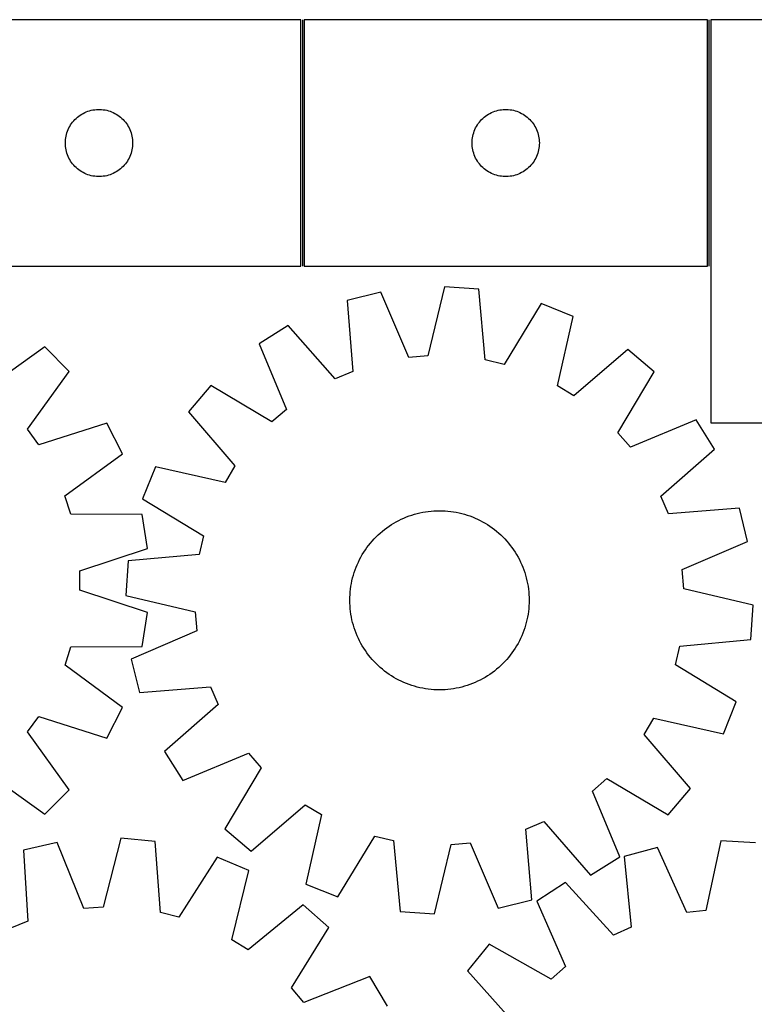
# Model space of a CAD drawing. Header units: millimetres. Extents: x 7 to 1493, y 7 to 2993.
# Tile 12 of 13: x 853 to 1181, y 2554 to 2993. Entities that reach past the tile are written whole.
import ezdxf

# ---------------------------------------------------------------- set-up
doc = ezdxf.new("R2010")
doc.units = ezdxf.units.MM
doc.layers.add('COMMON', color=5, linetype='CONTINUOUS', true_color=0x0000ff)
doc.layers.add('CUT', color=7, linetype='CONTINUOUS', true_color=0x000000)

msp = doc.modelspace()

# ---------------------------------------------------------------- linework, layer by layer
at = {"layer": 'COMMON'}
for p, q in [((978.9299, 2993.388458), (978.9299, 2883.388458)), ((1160.429902, 2883.388458), (1160.429902, 2993.388458))]:
    msp.add_line(p, q, dxfattribs=at)
at = {"layer": 'CUT'}
for p, q in [((978.1799, 2993.388458), (798.1799, 2993.388458)), ((978.1799, 2883.388458), (978.1799, 2993.388458)), ((1159.679901, 2993.388458), (979.679901, 2993.388458)), ((979.679901, 2993.388458), (979.679901, 2883.388458)), ((1159.679901, 2883.388458), (1159.679901, 2993.388458)), ((1161.179902, 2993.436794), (1161.179902, 2813.436794)), ((1271.179902, 2993.436794), (1161.179902, 2993.436794)), ((877.9908, 2949.396738), (878.571003, 2949.906664)), ((878.571003, 2949.906664), (879.176686, 2950.386046)), ((879.176686, 2950.386046), (879.806245, 2950.833613)), ((879.806245, 2950.833613), (880.458008, 2951.248177)), ((880.458008, 2951.248177), (881.130249, 2951.62864)), ((881.130249, 2951.62864), (881.821185, 2951.973992)), ((881.821185, 2951.973992), (882.528982, 2952.283317)), ((882.528982, 2952.283317), (883.251765, 2952.555796)), ((883.251765, 2952.555796), (883.987616, 2952.790706)), ((883.987616, 2952.790706), (884.734584, 2952.987423)), ((884.734584, 2952.987423), (885.490689, 2953.145427)), ((885.490689, 2953.145427), (886.253925, 2953.264298)), ((886.253925, 2953.264298), (887.022268, 2953.34372)), ((887.022268, 2953.34372), (887.793682, 2953.383485)), ((887.793682, 2953.383485), (888.566119, 2953.383485)), ((888.566119, 2953.383485), (889.337532, 2953.34372)), ((889.337532, 2953.34372), (890.105876, 2953.264298)), ((890.105876, 2953.264298), (890.869112, 2953.145427)), ((890.869112, 2953.145427), (891.625217, 2952.987423)), ((891.625217, 2952.987423), (892.372185, 2952.790706)), ((892.372185, 2952.790706), (893.108036, 2952.555796)), ((893.108036, 2952.555796), (893.830819, 2952.283317)), ((893.830819, 2952.283317), (894.538616, 2951.973992)), ((894.538616, 2951.973992), (895.229552, 2951.62864)), ((895.229552, 2951.62864), (895.901792, 2951.248177)), ((895.901792, 2951.248177), (896.553556, 2950.833613)), ((896.553556, 2950.833613), (897.183115, 2950.386046)), ((897.183115, 2950.386046), (897.788798, 2949.906664)), ((897.788798, 2949.906664), (898.369, 2949.396738)), ((1059.490801, 2949.396738), (1060.071004, 2949.906664)), ((1060.071004, 2949.906664), (1060.676687, 2950.386046)), ((1060.676687, 2950.386046), (1061.306246, 2950.833613)), ((1061.306246, 2950.833613), (1061.958009, 2951.248177)), ((1061.958009, 2951.248177), (1062.63025, 2951.62864)), ((1062.63025, 2951.62864), (1063.321186, 2951.973992)), ((1063.321186, 2951.973992), (1064.028983, 2952.283317)), ((1064.028983, 2952.283317), (1064.751766, 2952.555796)), ((1064.751766, 2952.555796), (1065.487617, 2952.790706)), ((1065.487617, 2952.790706), (1066.234585, 2952.987423)), ((1066.234585, 2952.987423), (1066.99069, 2953.145427)), ((1066.99069, 2953.145427), (1067.753926, 2953.264298)), ((1067.753926, 2953.264298), (1068.522269, 2953.34372)), ((1068.522269, 2953.34372), (1069.293683, 2953.383485)), ((1069.293683, 2953.383485), (1070.06612, 2953.383485)), ((1070.06612, 2953.383485), (1070.837533, 2953.34372)), ((1070.837533, 2953.34372), (1071.605877, 2953.264298)), ((1071.605877, 2953.264298), (1072.369113, 2953.145427)), ((1072.369113, 2953.145427), (1073.125218, 2952.987423)), ((1073.125218, 2952.987423), (1073.872186, 2952.790706)), ((1073.872186, 2952.790706), (1074.608037, 2952.555796)), ((1074.608037, 2952.555796), (1075.33082, 2952.283317)), ((1075.33082, 2952.283317), (1076.038617, 2951.973992)), ((1076.038617, 2951.973992), (1076.729553, 2951.62864)), ((1076.729553, 2951.62864), (1077.401793, 2951.248177)), ((1077.401793, 2951.248177), (1078.053557, 2950.833613)), ((1078.053557, 2950.833613), (1078.683116, 2950.386046)), ((1078.683116, 2950.386046), (1079.288799, 2949.906664)), ((1079.288799, 2949.906664), (1079.869001, 2949.396738)), ((874.762594, 2945.094864), (875.125622, 2945.776679)), ((875.125622, 2945.776679), (875.523267, 2946.4389)), ((875.523267, 2946.4389), (875.954475, 2947.079774)), ((875.954475, 2947.079774), (876.418103, 2947.6976)), ((876.418103, 2947.6976), (876.912921, 2948.290739)), ((876.912921, 2948.290739), (877.437618, 2948.85762)), ((877.437618, 2948.85762), (877.9908, 2949.396738)), ((898.369, 2949.396738), (898.922183, 2948.85762)), ((898.922183, 2948.85762), (899.446879, 2948.290739)), ((899.446879, 2948.290739), (899.941697, 2947.6976)), ((899.941697, 2947.6976), (900.405325, 2947.079774)), ((900.405325, 2947.079774), (900.836534, 2946.4389)), ((900.836534, 2946.4389), (901.234179, 2945.776679)), ((901.234179, 2945.776679), (901.597207, 2945.094864)), ((1056.262595, 2945.094864), (1056.625623, 2945.776679)), ((1056.625623, 2945.776679), (1057.023268, 2946.4389)), ((1057.023268, 2946.4389), (1057.454476, 2947.079774)), ((1057.454476, 2947.079774), (1057.918104, 2947.6976)), ((1057.918104, 2947.6976), (1058.412922, 2948.290739)), ((1058.412922, 2948.290739), (1058.937619, 2948.85762)), ((1058.937619, 2948.85762), (1059.490801, 2949.396738)), ((1079.869001, 2949.396738), (1080.422184, 2948.85762)), ((1080.422184, 2948.85762), (1080.94688, 2948.290739)), ((1080.94688, 2948.290739), (1081.441698, 2947.6976)), ((1081.441698, 2947.6976), (1081.905326, 2947.079774)), ((1081.905326, 2947.079774), (1082.336535, 2946.4389)), ((1082.336535, 2946.4389), (1082.73418, 2945.776679)), ((1082.73418, 2945.776679), (1083.097208, 2945.094864)), ((873.358582, 2940.696816), (873.497065, 2941.456739)), ((873.497065, 2941.456739), (873.674484, 2942.208524)), ((873.674484, 2942.208524), (873.89037, 2942.95018)), ((873.89037, 2942.95018), (874.144148, 2943.679739)), ((874.144148, 2943.679739), (874.435147, 2944.395266)), ((874.435147, 2944.395266), (874.762594, 2945.094864)), ((901.597207, 2945.094864), (901.924654, 2944.395266)), ((901.924654, 2944.395266), (902.215653, 2943.679739)), ((902.215653, 2943.679739), (902.469431, 2942.95018)), ((902.469431, 2942.95018), (902.685316, 2942.208524)), ((902.685316, 2942.208524), (902.862736, 2941.456739)), ((902.862736, 2941.456739), (903.001219, 2940.696816)), ((1054.858583, 2940.696816), (1054.997066, 2941.456739)), ((1054.997066, 2941.456739), (1055.174485, 2942.208524)), ((1055.174485, 2942.208524), (1055.390371, 2942.95018)), ((1055.390371, 2942.95018), (1055.644149, 2943.679739)), ((1055.644149, 2943.679739), (1055.935148, 2944.395266)), ((1055.935148, 2944.395266), (1056.262595, 2945.094864)), ((1083.097208, 2945.094864), (1083.424655, 2944.395266)), ((1083.424655, 2944.395266), (1083.715654, 2943.679739)), ((1083.715654, 2943.679739), (1083.969432, 2942.95018)), ((1083.969432, 2942.95018), (1084.185317, 2942.208524)), ((1084.185317, 2942.208524), (1084.362737, 2941.456739)), ((1084.362737, 2941.456739), (1084.50122, 2940.696816)), ((873.1799, 2938.388458), (873.199789, 2939.160639)), ((873.199789, 2937.616276), (873.1799, 2938.388458)), ((873.199789, 2939.160639), (873.259402, 2939.930773)), ((873.259402, 2936.846143), (873.199789, 2937.616276)), ((873.259402, 2939.930773), (873.358582, 2940.696816)), ((873.358582, 2936.080099), (873.259402, 2936.846143)), ((903.001219, 2940.696816), (903.100399, 2939.930773)), ((903.100399, 2936.846143), (903.001219, 2936.080099)), ((903.100399, 2939.930773), (903.160012, 2939.160639)), ((903.160012, 2937.616276), (903.100399, 2936.846143)), ((903.160012, 2939.160639), (903.1799, 2938.388458)), ((903.1799, 2938.388458), (903.160012, 2937.616276)), ((1054.679901, 2938.388458), (1054.69979, 2939.160639)), ((1054.69979, 2937.616276), (1054.679901, 2938.388458)), ((1054.69979, 2939.160639), (1054.759403, 2939.930773)), ((1054.759403, 2936.846143), (1054.69979, 2937.616276)), ((1054.759403, 2939.930773), (1054.858583, 2940.696816)), ((1054.858583, 2936.080099), (1054.759403, 2936.846143)), ((1084.50122, 2940.696816), (1084.6004, 2939.930773)), ((1084.6004, 2936.846143), (1084.50122, 2936.080099)), ((1084.6004, 2939.930773), (1084.660013, 2939.160639)), ((1084.660013, 2937.616276), (1084.6004, 2936.846143)), ((1084.660013, 2939.160639), (1084.679901, 2938.388458)), ((1084.679901, 2938.388458), (1084.660013, 2937.616276)), ((873.497065, 2935.320177), (873.358582, 2936.080099)), ((873.674484, 2934.568391), (873.497065, 2935.320177)), ((873.89037, 2933.826735), (873.674484, 2934.568391)), ((874.144148, 2933.097176), (873.89037, 2933.826735)), ((874.435147, 2932.381649), (874.144148, 2933.097176)), ((874.762594, 2931.682051), (874.435147, 2932.381649)), ((901.924654, 2932.381649), (901.597207, 2931.682051)), ((902.215653, 2933.097176), (901.924654, 2932.381649)), ((902.469431, 2933.826735), (902.215653, 2933.097176)), ((902.685316, 2934.568391), (902.469431, 2933.826735)), ((902.862736, 2935.320177), (902.685316, 2934.568391)), ((903.001219, 2936.080099), (902.862736, 2935.320177)), ((1054.997066, 2935.320177), (1054.858583, 2936.080099)), ((1055.174485, 2934.568391), (1054.997066, 2935.320177)), ((1055.390371, 2933.826735), (1055.174485, 2934.568391)), ((1055.644149, 2933.097176), (1055.390371, 2933.826735)), ((1055.935148, 2932.381649), (1055.644149, 2933.097176)), ((1056.262595, 2931.682051), (1055.935148, 2932.381649)), ((1083.424655, 2932.381649), (1083.097208, 2931.682051)), ((1083.715654, 2933.097176), (1083.424655, 2932.381649)), ((1083.969432, 2933.826735), (1083.715654, 2933.097176)), ((1084.185317, 2934.568391), (1083.969432, 2933.826735)), ((1084.362737, 2935.320177), (1084.185317, 2934.568391)), ((1084.50122, 2936.080099), (1084.362737, 2935.320177)), ((875.125622, 2931.000237), (874.762594, 2931.682051)), ((875.523267, 2930.338015), (875.125622, 2931.000237)), ((875.954475, 2929.697141), (875.523267, 2930.338015)), ((876.418103, 2929.079315), (875.954475, 2929.697141)), ((876.912921, 2928.486176), (876.418103, 2929.079315)), ((877.437618, 2927.919295), (876.912921, 2928.486176)), ((877.9908, 2927.380177), (877.437618, 2927.919295)), ((898.922183, 2927.919295), (898.369, 2927.380177)), ((899.446879, 2928.486176), (898.922183, 2927.919295)), ((899.941697, 2929.079315), (899.446879, 2928.486176)), ((900.405325, 2929.697141), (899.941697, 2929.079315)), ((900.836534, 2930.338015), (900.405325, 2929.697141)), ((901.234179, 2931.000237), (900.836534, 2930.338015)), ((901.597207, 2931.682051), (901.234179, 2931.000237)), ((1056.625623, 2931.000237), (1056.262595, 2931.682051)), ((1057.023268, 2930.338015), (1056.625623, 2931.000237)), ((1057.454476, 2929.697141), (1057.023268, 2930.338015)), ((1057.918104, 2929.079315), (1057.454476, 2929.697141)), ((1058.412922, 2928.486176), (1057.918104, 2929.079315)), ((1058.937619, 2927.919295), (1058.412922, 2928.486176)), ((1059.490801, 2927.380177), (1058.937619, 2927.919295)), ((1080.422184, 2927.919295), (1079.869001, 2927.380177)), ((1080.94688, 2928.486176), (1080.422184, 2927.919295)), ((1081.441698, 2929.079315), (1080.94688, 2928.486176)), ((1081.905326, 2929.697141), (1081.441698, 2929.079315)), ((1082.336535, 2930.338015), (1081.905326, 2929.697141)), ((1082.73418, 2931.000237), (1082.336535, 2930.338015)), ((1083.097208, 2931.682051), (1082.73418, 2931.000237)), ((878.571003, 2926.870251), (877.9908, 2927.380177)), ((879.176686, 2926.390869), (878.571003, 2926.870251)), ((879.806245, 2925.943302), (879.176686, 2926.390869)), ((880.458008, 2925.528738), (879.806245, 2925.943302)), ((881.130249, 2925.148276), (880.458008, 2925.528738)), ((881.821185, 2924.802924), (881.130249, 2925.148276)), ((882.528982, 2924.493598), (881.821185, 2924.802924)), ((883.251765, 2924.221119), (882.528982, 2924.493598)), ((883.987616, 2923.986209), (883.251765, 2924.221119)), ((884.734584, 2923.789492), (883.987616, 2923.986209)), ((885.490689, 2923.631488), (884.734584, 2923.789492)), ((886.253925, 2923.512617), (885.490689, 2923.631488)), ((887.022268, 2923.433195), (886.253925, 2923.512617)), ((887.793682, 2923.393431), (887.022268, 2923.433195)), ((888.566119, 2923.393431), (887.793682, 2923.393431)), ((889.337532, 2923.433195), (888.566119, 2923.393431)), ((890.105876, 2923.512617), (889.337532, 2923.433195)), ((890.869112, 2923.631488), (890.105876, 2923.512617)), ((891.625217, 2923.789492), (890.869112, 2923.631488)), ((892.372185, 2923.986209), (891.625217, 2923.789492)), ((893.108036, 2924.221119), (892.372185, 2923.986209)), ((893.830819, 2924.493598), (893.108036, 2924.221119)), ((894.538616, 2924.802924), (893.830819, 2924.493598)), ((895.229552, 2925.148276), (894.538616, 2924.802924)), ((895.901792, 2925.528738), (895.229552, 2925.148276)), ((896.553556, 2925.943302), (895.901792, 2925.528738)), ((897.183115, 2926.390869), (896.553556, 2925.943302)), ((897.788798, 2926.870251), (897.183115, 2926.390869)), ((898.369, 2927.380177), (897.788798, 2926.870251)), ((1060.071004, 2926.870251), (1059.490801, 2927.380177)), ((1060.676687, 2926.390869), (1060.071004, 2926.870251)), ((1061.306246, 2925.943302), (1060.676687, 2926.390869)), ((1061.958009, 2925.528738), (1061.306246, 2925.943302)), ((1062.63025, 2925.148276), (1061.958009, 2925.528738)), ((1063.321186, 2924.802924), (1062.63025, 2925.148276)), ((1064.028983, 2924.493598), (1063.321186, 2924.802924)), ((1064.751766, 2924.221119), (1064.028983, 2924.493598)), ((1065.487617, 2923.986209), (1064.751766, 2924.221119)), ((1066.234585, 2923.789492), (1065.487617, 2923.986209)), ((1066.99069, 2923.631488), (1066.234585, 2923.789492)), ((1067.753926, 2923.512617), (1066.99069, 2923.631488)), ((1068.522269, 2923.433195), (1067.753926, 2923.512617)), ((1069.293683, 2923.393431), (1068.522269, 2923.433195)), ((1070.06612, 2923.393431), (1069.293683, 2923.393431)), ((1070.837533, 2923.433195), (1070.06612, 2923.393431)), ((1071.605877, 2923.512617), (1070.837533, 2923.433195)), ((1072.369113, 2923.631488), (1071.605877, 2923.512617)), ((1073.125218, 2923.789492), (1072.369113, 2923.631488)), ((1073.872186, 2923.986209), (1073.125218, 2923.789492)), ((1074.608037, 2924.221119), (1073.872186, 2923.986209)), ((1075.33082, 2924.493598), (1074.608037, 2924.221119)), ((1076.038617, 2924.802924), (1075.33082, 2924.493598)), ((1076.729553, 2925.148276), (1076.038617, 2924.802924)), ((1077.401793, 2925.528738), (1076.729553, 2925.148276)), ((1078.053557, 2925.943302), (1077.401793, 2925.528738)), ((1078.683116, 2926.390869), (1078.053557, 2925.943302)), ((1079.288799, 2926.870251), (1078.683116, 2926.390869)), ((1079.869001, 2927.380177), (1079.288799, 2926.870251)), ((798.1799, 2883.388458), (978.1799, 2883.388458)), ((979.679901, 2883.388458), (1159.679901, 2883.388458)), ((1013.879923, 2871.758805), (998.947714, 2868.049401)), ((1026.427331, 2842.577693), (1013.879923, 2871.758805)), ((1042.312297, 2874.221721), (1034.969685, 2843.317663)), ((1057.659941, 2873.135267), (1042.312297, 2874.221721)), ((1060.575775, 2841.505018), (1057.659941, 2873.135267)), ((998.947714, 2868.049401), (1001.514355, 2836.388903)), ((1085.461818, 2866.691553), (1068.9287, 2839.569039)), ((1099.722562, 2860.915592), (1085.461818, 2866.691553)), ((1092.7214, 2829.932395), (1099.722562, 2860.915592)), ((972.668003, 2856.920942), (959.612897, 2848.778783)), ((993.618756, 2833.045417), (972.668003, 2856.920942)), ((959.612897, 2848.778783), (971.837549, 2819.460996)), ((863.949957, 2847.319989), (838.153235, 2828.786131)), ((874.831772, 2836.442642), (863.949957, 2847.319989)), ((1124.172501, 2846.196002), (1100.067253, 2825.509973)), ((1135.950404, 2836.295925), (1124.172501, 2846.196002)), ((1034.969685, 2843.317663), (1026.427331, 2842.577693)), ((1068.9287, 2839.569039), (1060.575775, 2841.505018)), ((856.308512, 2810.63831), (874.831772, 2836.442642)), ((1001.514355, 2836.388903), (993.618756, 2833.045417)), ((1119.717569, 2808.992631), (1135.950404, 2836.295925)), ((938.058289, 2830.074112), (928.158212, 2818.296209)), ((965.361583, 2813.841278), (938.058289, 2830.074112)), ((1100.067253, 2825.509973), (1092.7214, 2829.932395)), ((928.158212, 2818.296209), (948.844241, 2794.190961)), ((971.837549, 2819.460996), (965.361583, 2813.841278)), ((891.611227, 2813.357675), (861.349809, 2803.702555)), ((898.599163, 2799.650039), (891.611227, 2813.357675)), ((1154.655074, 2814.741317), (1125.337287, 2802.516665)), ((1162.797234, 2801.686211), (1154.655074, 2814.741317)), ((1161.179902, 2813.436794), (1271.179902, 2813.436794)), ((861.349809, 2803.702555), (856.308512, 2810.63831)), ((1125.337287, 2802.516665), (1119.717569, 2808.992631)), ((1138.921709, 2780.735457), (1162.797234, 2801.686211)), ((873.008518, 2780.832662), (898.599163, 2799.650039)), ((913.438622, 2793.84627), (907.662661, 2779.585526)), ((944.421819, 2786.845108), (913.438622, 2793.84627)), ((948.844241, 2794.190961), (944.421819, 2786.845108)), ((875.659811, 2772.678521), (873.008518, 2780.832662)), ((907.662661, 2779.585526), (934.785175, 2763.052408)), ((1142.265195, 2772.839859), (1138.921709, 2780.735457)), ((1033.857315, 2773.746406), (1035.101362, 2773.923478)), ((1035.101362, 2773.923478), (1036.350357, 2774.061386)), ((1036.350357, 2774.061386), (1037.603067, 2774.159995)), ((1037.603067, 2774.159995), (1038.858257, 2774.219206)), ((1038.858257, 2774.219206), (1040.114687, 2774.238961)), ((1040.114687, 2774.238961), (1041.371118, 2774.219241)), ((1041.371118, 2774.219241), (1042.626309, 2774.160066)), ((1042.626309, 2774.160066), (1043.879022, 2774.061493)), ((1043.879022, 2774.061493), (1045.128021, 2773.92362)), ((1045.128021, 2773.92362), (1046.372073, 2773.746583)), ((1173.925693, 2775.4065), (1142.265195, 2772.839859)), ((1177.635097, 2760.474291), (1173.925693, 2775.4065)), ((907.423726, 2772.509793), (875.659811, 2772.678521)), ((909.833755, 2757.313665), (907.423726, 2772.509793)), ((1020.84461, 2769.290956), (1021.955129, 2769.878965)), ((1021.955129, 2769.878965), (1023.083569, 2770.431802)), ((1023.083569, 2770.431802), (1024.228818, 2770.948921)), ((1024.228818, 2770.948921), (1025.389745, 2771.429812)), ((1025.389745, 2771.429812), (1026.565204, 2771.874)), ((1026.565204, 2771.874), (1027.754035, 2772.281047)), ((1027.754035, 2772.281047), (1028.955065, 2772.650551)), ((1028.955065, 2772.650551), (1030.167109, 2772.982147)), ((1030.167109, 2772.982147), (1031.388971, 2773.275508)), ((1031.388971, 2773.275508), (1032.619444, 2773.530345)), ((1032.619444, 2773.530345), (1033.857315, 2773.746406)), ((1046.372073, 2773.746583), (1047.60995, 2773.530557)), ((1047.60995, 2773.530557), (1048.84043, 2773.275755)), ((1048.84043, 2773.275755), (1050.0623, 2772.982428)), ((1050.0623, 2772.982428), (1051.274354, 2772.650866)), ((1051.274354, 2772.650866), (1052.475395, 2772.281396)), ((1052.475395, 2772.281396), (1053.664237, 2771.874383)), ((1053.664237, 2771.874383), (1054.839709, 2771.430229)), ((1054.839709, 2771.430229), (1056.000649, 2770.949371)), ((1056.000649, 2770.949371), (1057.145913, 2770.432284)), ((1057.145913, 2770.432284), (1058.274369, 2769.879479)), ((1058.274369, 2769.879479), (1059.384904, 2769.291501)), ((1013.662354, 2764.24303), (1014.617857, 2765.05913)), ((1014.617857, 2765.05913), (1015.598524, 2765.844815)), ((1015.598524, 2765.844815), (1016.603385, 2766.599308)), ((1016.603385, 2766.599308), (1017.63145, 2767.321866)), ((1017.63145, 2767.321866), (1018.681703, 2768.011775)), ((1018.681703, 2768.011775), (1019.753109, 2768.668354)), ((1019.753109, 2768.668354), (1020.84461, 2769.290956)), ((1059.384904, 2769.291501), (1060.476422, 2768.66893)), ((1060.476422, 2768.66893), (1061.547847, 2768.012381)), ((1061.547847, 2768.012381), (1062.59812, 2767.322502)), ((1062.59812, 2767.322502), (1063.626205, 2766.599973)), ((1063.626205, 2766.599973), (1064.631088, 2765.845508)), ((1064.631088, 2765.845508), (1065.611776, 2765.059851)), ((1065.611776, 2765.059851), (1066.567303, 2764.243778)), ((934.785175, 2763.052408), (932.849196, 2754.699483)), ((1009.294363, 2759.735485), (1010.110436, 2760.691011)), ((1010.110436, 2760.691011), (1010.95612, 2761.620433)), ((1010.95612, 2761.620433), (1011.830582, 2762.522832)), ((1011.830582, 2762.522832), (1012.732956, 2763.397319)), ((1012.732956, 2763.397319), (1013.662354, 2764.24303)), ((1066.567303, 2764.243778), (1067.496725, 2763.398093)), ((1067.496725, 2763.398093), (1068.399124, 2762.523632)), ((1068.399124, 2762.523632), (1069.273611, 2761.621258)), ((1069.273611, 2761.621258), (1070.119321, 2760.69186)), ((1070.119321, 2760.69186), (1070.935422, 2759.736357)), ((879.680716, 2747.325221), (909.833755, 2757.313665)), ((1006.341833, 2755.671555), (1007.031712, 2756.721828)), ((1007.031712, 2756.721828), (1007.754241, 2757.749913)), ((1007.754241, 2757.749913), (1008.508706, 2758.754796)), ((1008.508706, 2758.754796), (1009.294363, 2759.735485)), ((1070.935422, 2759.736357), (1071.721107, 2758.75569)), ((1071.721107, 2758.75569), (1072.4756, 2757.750829)), ((1072.4756, 2757.750829), (1073.198158, 2756.722764)), ((1073.198158, 2756.722764), (1073.888067, 2755.672511)), ((1148.453985, 2747.926883), (1177.635097, 2760.474291)), ((932.849196, 2754.699483), (901.218947, 2751.783649)), ((1003.92193, 2751.269621), (1004.474735, 2752.398077)), ((1004.474735, 2752.398077), (1005.062713, 2753.508612)), ((1005.062713, 2753.508612), (1005.685284, 2754.600131)), ((1005.685284, 2754.600131), (1006.341833, 2755.671555)), ((1073.888067, 2755.672511), (1074.544646, 2754.601105)), ((1074.544646, 2754.601105), (1075.167248, 2753.509604)), ((1075.167248, 2753.509604), (1075.755257, 2752.399085)), ((1075.755257, 2752.399085), (1076.308094, 2751.270645)), ((901.218947, 2751.783649), (900.132493, 2736.436005)), ((1002.072817, 2746.599103), (1002.47983, 2747.787945)), ((1002.47983, 2747.787945), (1002.923985, 2748.963417)), ((1002.923985, 2748.963417), (1003.404843, 2750.124357)), ((1003.404843, 2750.124357), (1003.92193, 2751.269621)), ((1076.308094, 2751.270645), (1076.825213, 2750.125396)), ((1076.825213, 2750.125396), (1077.306104, 2748.964469)), ((1077.306104, 2748.964469), (1077.750292, 2747.78901)), ((1077.750292, 2747.78901), (1078.157339, 2746.600179)), ((1149.193954, 2739.384529), (1148.453985, 2747.926883)), ((879.682477, 2738.750877), (879.680716, 2747.325221)), ((1001.078459, 2742.964138), (1001.371786, 2744.186008)), ((1001.371786, 2744.186008), (1001.703348, 2745.398062)), ((1001.703348, 2745.398062), (1002.072817, 2746.599103)), ((1078.157339, 2746.600179), (1078.526842, 2745.399149)), ((1078.526842, 2745.399149), (1078.858439, 2744.187105)), ((1078.858439, 2744.187105), (1079.1518, 2742.965243)), ((909.839616, 2728.774818), (879.682477, 2738.750877)), ((1000.292721, 2738.00273), (1000.430594, 2739.251729)), ((1000.430594, 2739.251729), (1000.607631, 2740.495781)), ((1000.607631, 2740.495781), (1000.823657, 2741.733658)), ((1000.823657, 2741.733658), (1001.078459, 2742.964138)), ((1079.1518, 2742.965243), (1079.406637, 2741.734769)), ((1079.406637, 2741.734769), (1079.622698, 2740.496899)), ((1079.622698, 2740.496899), (1079.79977, 2739.252852)), ((1079.79977, 2739.252852), (1079.937678, 2738.003857)), ((1180.098013, 2732.041917), (1149.193954, 2739.384529)), ((900.132493, 2736.436005), (931.036551, 2729.093393)), ((1000.115253, 2734.238395), (1000.134973, 2735.494826)), ((1000.135008, 2732.981965), (1000.115253, 2734.238395)), ((1000.134973, 2735.494826), (1000.194148, 2736.750017)), ((1000.194148, 2736.750017), (1000.292721, 2738.00273)), ((1079.937678, 2738.003857), (1080.036287, 2736.751147)), ((1080.036287, 2736.751147), (1080.095498, 2735.495957)), ((1080.095498, 2735.495957), (1080.115253, 2734.239527)), ((1080.115253, 2734.239527), (1080.095533, 2732.983096)), ((1000.194219, 2731.726775), (1000.135008, 2732.981965)), ((1000.292828, 2730.474065), (1000.194219, 2731.726775)), ((1000.430736, 2729.22507), (1000.292828, 2730.474065)), ((1079.937785, 2730.475192), (1079.799912, 2729.226193)), ((1080.036358, 2731.727905), (1079.937785, 2730.475192)), ((1080.095533, 2732.983096), (1080.036358, 2731.727905)), ((1179.011559, 2716.694273), (1180.098013, 2732.041917)), ((907.435828, 2713.577702), (909.839616, 2728.774818)), ((931.036551, 2729.093393), (931.776521, 2720.551039)), ((1000.607808, 2727.981023), (1000.430736, 2729.22507)), ((1000.823869, 2726.743153), (1000.607808, 2727.981023)), ((1001.078706, 2725.512679), (1000.823869, 2726.743153)), ((1001.372067, 2724.290817), (1001.078706, 2725.512679)), ((1079.152047, 2725.513784), (1078.85872, 2724.291914)), ((1079.406849, 2726.744264), (1079.152047, 2725.513784)), ((1079.622875, 2727.982141), (1079.406849, 2726.744264)), ((1079.799912, 2729.226193), (1079.622875, 2727.982141)), ((1001.703663, 2723.078773), (1001.372067, 2724.290817)), ((1002.073167, 2721.877743), (1001.703663, 2723.078773)), ((1002.480214, 2720.688912), (1002.073167, 2721.877743)), ((1078.157688, 2721.878819), (1077.750675, 2720.689977)), ((1078.527158, 2723.07986), (1078.157688, 2721.878819)), ((1078.85872, 2724.291914), (1078.527158, 2723.07986)), ((931.776521, 2720.551039), (902.595409, 2708.003631)), ((1002.924402, 2719.513453), (1002.480214, 2720.688912)), ((1003.405293, 2718.352526), (1002.924402, 2719.513453)), ((1003.922412, 2717.207277), (1003.405293, 2718.352526)), ((1004.475249, 2716.078837), (1003.922412, 2717.207277)), ((1076.308576, 2717.208301), (1075.755771, 2716.079845)), ((1076.825663, 2718.353565), (1076.308576, 2717.208301)), ((1077.306521, 2719.514505), (1076.825663, 2718.353565)), ((1077.750675, 2720.689977), (1077.306521, 2719.514505)), ((1147.38131, 2713.778439), (1179.011559, 2716.694273)), ((873.024042, 2705.240698), (875.671985, 2713.395928)), ((875.671985, 2713.395928), (907.435828, 2713.577702)), ((1005.063258, 2714.968318), (1004.475249, 2716.078837)), ((1005.68586, 2713.876817), (1005.063258, 2714.968318)), ((1006.342439, 2712.805411), (1005.68586, 2713.876817)), ((1007.032348, 2711.755158), (1006.342439, 2712.805411)), ((1073.888673, 2712.806367), (1073.198794, 2711.756094)), ((1074.545222, 2713.877791), (1073.888673, 2712.806367)), ((1075.167793, 2714.96931), (1074.545222, 2713.877791)), ((1075.755771, 2716.079845), (1075.167793, 2714.96931)), ((1145.445331, 2705.425514), (1147.38131, 2713.778439)), ((902.595409, 2708.003631), (906.304813, 2693.071422)), ((1007.754906, 2710.727093), (1007.032348, 2711.755158)), ((1008.509399, 2709.722232), (1007.754906, 2710.727093)), ((1009.295084, 2708.741565), (1008.509399, 2709.722232)), ((1010.111184, 2707.786062), (1009.295084, 2708.741565)), ((1070.936143, 2708.742437), (1070.12007, 2707.786911)), ((1071.7218, 2709.723126), (1070.936143, 2708.742437)), ((1072.476265, 2710.728009), (1071.7218, 2709.723126)), ((1073.198794, 2711.756094), (1072.476265, 2710.728009)), ((898.622413, 2686.433834), (873.024042, 2705.240698)), ((1010.956895, 2706.856664), (1010.111184, 2707.786062)), ((1011.831382, 2705.95429), (1010.956895, 2706.856664)), ((1012.733781, 2705.079829), (1011.831382, 2705.95429)), ((1013.663203, 2704.234144), (1012.733781, 2705.079829)), ((1014.618729, 2703.418071), (1013.663203, 2704.234144)), ((1066.568152, 2704.234892), (1065.612649, 2703.418792)), ((1067.49755, 2705.080603), (1066.568152, 2704.234892)), ((1068.399924, 2705.95509), (1067.49755, 2705.080603)), ((1069.274385, 2706.857489), (1068.399924, 2705.95509)), ((1070.12007, 2707.786911), (1069.274385, 2706.857489)), ((1172.567845, 2688.892396), (1145.445331, 2705.425514)), ((1015.599418, 2702.632414), (1014.618729, 2703.418071)), ((1016.604301, 2701.877949), (1015.599418, 2702.632414)), ((1017.632386, 2701.15542), (1016.604301, 2701.877949)), ((1018.682659, 2700.465541), (1017.632386, 2701.15542)), ((1019.754083, 2699.808992), (1018.682659, 2700.465541)), ((1020.845602, 2699.186421), (1019.754083, 2699.808992)), ((1021.956137, 2698.598443), (1020.845602, 2699.186421)), ((1059.385896, 2699.186966), (1058.275377, 2698.598957)), ((1060.477397, 2699.809568), (1059.385896, 2699.186966)), ((1061.548803, 2700.466147), (1060.477397, 2699.809568)), ((1062.599056, 2701.156056), (1061.548803, 2700.466147)), ((1063.627121, 2701.878614), (1062.599056, 2701.156056)), ((1064.631982, 2702.633107), (1063.627121, 2701.878614)), ((1065.612649, 2703.418792), (1064.631982, 2702.633107)), ((906.304813, 2693.071422), (937.965311, 2695.638063)), ((937.965311, 2695.638063), (941.308797, 2687.742464)), ((1023.084593, 2698.045638), (1021.956137, 2698.598443)), ((1024.229857, 2697.528551), (1023.084593, 2698.045638)), ((1025.390797, 2697.047693), (1024.229857, 2697.528551)), ((1026.566269, 2696.603539), (1025.390797, 2697.047693)), ((1027.755111, 2696.196525), (1026.566269, 2696.603539)), ((1028.956152, 2695.827056), (1027.755111, 2696.196525)), ((1030.168206, 2695.495494), (1028.956152, 2695.827056)), ((1031.390076, 2695.202167), (1030.168206, 2695.495494)), ((1032.620556, 2694.947365), (1031.390076, 2695.202167)), ((1033.858433, 2694.731339), (1032.620556, 2694.947365)), ((1035.102485, 2694.554302), (1033.858433, 2694.731339)), ((1046.37319, 2694.731516), (1045.129144, 2694.554444)), ((1047.611061, 2694.947577), (1046.37319, 2694.731516)), ((1048.841535, 2695.202414), (1047.611061, 2694.947577)), ((1050.063397, 2695.495775), (1048.841535, 2695.202414)), ((1051.275441, 2695.827371), (1050.063397, 2695.495775)), ((1052.476471, 2696.196875), (1051.275441, 2695.827371)), ((1053.665302, 2696.603922), (1052.476471, 2696.196875)), ((1054.840761, 2697.04811), (1053.665302, 2696.603922)), ((1056.001688, 2697.529001), (1054.840761, 2697.04811)), ((1057.146937, 2698.04612), (1056.001688, 2697.529001)), ((1058.275377, 2698.598957), (1057.146937, 2698.04612)), ((1036.351484, 2694.416429), (1035.102485, 2694.554302)), ((1037.604197, 2694.317856), (1036.351484, 2694.416429)), ((1038.859388, 2694.258681), (1037.604197, 2694.317856)), ((1040.115819, 2694.238961), (1038.859388, 2694.258681)), ((1041.372249, 2694.258716), (1040.115819, 2694.238961)), ((1042.627438, 2694.317927), (1041.372249, 2694.258716)), ((1043.880149, 2694.416536), (1042.627438, 2694.317927)), ((1045.129144, 2694.554444), (1043.880149, 2694.416536)), ((891.640108, 2672.723329), (898.622413, 2686.433834)), ((941.308797, 2687.742464), (917.433272, 2666.791711)), ((1166.791884, 2674.631652), (1172.567845, 2688.892396)), ((856.336279, 2675.428194), (861.374727, 2682.366019)), ((861.374727, 2682.366019), (891.640108, 2672.723329)), ((1131.386265, 2674.28696), (1135.808687, 2681.632814)), ((1135.808687, 2681.632814), (1166.791884, 2674.631652)), ((874.870136, 2649.631472), (856.336279, 2675.428194)), ((1152.072294, 2650.181713), (1131.386265, 2674.28696)), ((917.433272, 2666.791711), (925.575431, 2653.736605)), ((925.575431, 2653.736605), (954.893218, 2665.961257)), ((954.893218, 2665.961257), (960.512936, 2659.485291)), ((838.188457, 2657.272917), (863.99279, 2638.749657)), ((960.512936, 2659.485291), (944.280102, 2632.181997)), ((1108.392957, 2649.016926), (1114.868923, 2654.636644)), ((1114.868923, 2654.636644), (1142.172217, 2638.40381)), ((863.99279, 2638.749657), (874.870136, 2649.631472)), ((1120.617609, 2619.699139), (1108.392957, 2649.016926)), ((1142.172217, 2638.40381), (1152.072294, 2650.181713)), ((956.058005, 2622.28192), (980.163252, 2642.967949)), ((980.163252, 2642.967949), (987.509106, 2638.545527)), ((987.509106, 2638.545527), (980.507944, 2607.56233)), ((1078.716151, 2632.089019), (1086.611749, 2635.432505)), ((1086.611749, 2635.432505), (1107.562503, 2611.55698)), ((944.280102, 2632.181997), (956.058005, 2622.28192)), ((994.768688, 2601.786369), (1011.301806, 2628.908883)), ((1011.301806, 2628.908883), (1019.654731, 2626.972904)), ((1081.282792, 2600.428521), (1078.716151, 2632.089019)), ((869.469695, 2626.07252), (854.466965, 2622.659509)), ((881.436841, 2596.648684), (869.469695, 2626.07252)), ((897.945261, 2627.971978), (889.992173, 2597.219366)), ((913.268384, 2626.581846), (897.945261, 2627.971978)), ((915.557351, 2594.900063), (913.268384, 2626.581846)), ((1019.654731, 2626.972904), (1022.570565, 2595.342655)), ((1037.918209, 2594.256201), (1045.260821, 2625.160259)), ((1045.260821, 2625.160259), (1053.803175, 2625.900229)), ((1053.803175, 2625.900229), (1066.350583, 2596.719117)), ((1165.739264, 2626.793912), (1158.963756, 2595.760587)), ((1181.104229, 2625.988666), (1165.739264, 2626.793912)), ((854.466965, 2622.659509), (856.406208, 2590.954398)), ((1137.356755, 2623.810795), (1122.494971, 2619.828595)), ((1150.436383, 2594.864326), (1137.356755, 2623.810795)), ((940.937221, 2619.588903), (923.870305, 2592.799071)), ((955.080802, 2613.531704), (940.937221, 2619.588903)), ((1107.562503, 2611.55698), (1120.617609, 2619.699139)), ((1122.494971, 2619.828595), (1125.640904, 2588.220402)), ((947.46753, 2582.693208), (955.080802, 2613.531704)), ((980.507944, 2607.56233), (994.768688, 2601.786369)), ((1096.423434, 2608.220805), (1083.519605, 2599.840963)), ((1117.80785, 2584.732904), (1096.423434, 2608.220805)), ((979.234492, 2598.330879), (954.724377, 2578.126202)), ((990.81406, 2588.199534), (979.234492, 2598.330879)), ((1066.350583, 2596.719117), (1081.282792, 2600.428521)), ((1083.519605, 2599.840963), (1096.279034, 2570.751932)), ((889.992173, 2597.219366), (881.436841, 2596.648684)), ((923.870305, 2592.799071), (915.557351, 2594.900063)), ((1022.570565, 2595.342655), (1037.918209, 2594.256201)), ((1158.963756, 2595.760587), (1150.436383, 2594.864326)), ((856.406208, 2590.954398), (848.445955, 2587.767904)), ((974.043789, 2561.223011), (990.81406, 2588.199534)), ((1125.640904, 2588.220402), (1117.80785, 2584.732904)), ((954.724377, 2578.126202), (947.46753, 2582.693208)), ((1062.311105, 2580.744751), (1052.628347, 2568.787546)), ((1089.907054, 2565.014578), (1062.311105, 2580.744751)), ((1052.628347, 2568.787546), (1073.75229, 2545.065114)), ((1096.279034, 2570.751932), (1089.907054, 2565.014578)), ((1009.088271, 2566.278789), (979.534177, 2554.637041)), ((1016.970336, 2553.065024), (1009.088271, 2566.278789)), ((979.534177, 2554.637041), (974.043789, 2561.223011))]:
    msp.add_line(p, q, dxfattribs=at)

doc.saveas('drawing.dxf')
